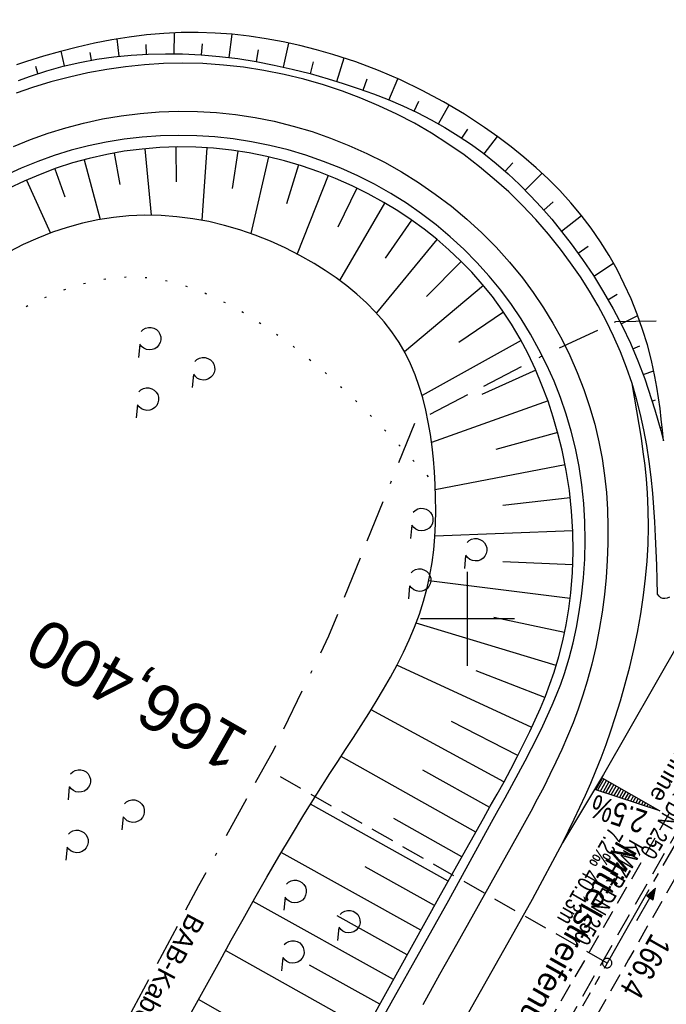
# Model space of a CAD drawing. Extents: x 509054 to 510069, y 459212 to 460305.
# Tile 17 of 66: x 509352 to 509421, y 459559 to 459664. Entities that reach past the tile are written whole.
import ezdxf
from ezdxf.enums import TextEntityAlignment as Align

# ---------------------------------------------------------------- set-up
doc = ezdxf.new("R2010")
doc.units = 0
doc.header["$LTSCALE"] = 10
doc.header["$MEASUREMENT"] = 0
for name, pattern in [('ACAD_ISO16W100', [73, 15, -6.5, 15, -6.5, 15, -7, 1, -7]), ('ACHSE', [5.5, 4, -0.5, 0.5, -0.5]), ('LT00', [0]), ('LT03', [0.5, 0.3, -0.2]), ('LT07', [0.22, 0.02, -0.2]), ('LT11', [0.3, 0.2, -0.1]), ('LT17', [0.15, 0.1, -0.05]), ('STRICHLINIE2', [0.375, 0.25, -0.125])]:
    doc.linetypes.add(name, pattern=pattern)
doc.layers.get('0').update_dxf_attribs({"linetype": 'LT00'})
for name, color, linetype in [('--EK_FBR', 1, 'LT00'), ('--EK_Halt-Pfeil', 4, 'LT00'), ('--EK_Haltung', 7, 'STRICHLINIE2'), ('--EK_Haltung-Text', 140, 'LT00'), ('--EK_ST-93-1', 30, 'LT17'), ('--EL_Haltung', 182, 'STRICHLINIE2'), ('--EL_Haltung-Text', 182, 'LT00'), ('-AX-093', 35, 'ACHSE'), ('-QUE-20W', 11, 'LT00'), ('-ST-93-1', 250, 'LT00'), ('BAB-KABEL', 220, 'ACAD_ISO16W100'), ('BAB-KABEL_TEXT', 221, 'Continuous'), ('GEHOELZ_SYMB', 252, 'Continuous'), ('MITTELSTREIFEN-Ü_LINIE', 250, 'LT11'), ('MITTELSTREIFEN-Ü_TEXT', 11, 'LT03'), ('RINNE_TEXT', 11, 'Continuous'), ('V110_AFBR_BAB', 250, 'LT00'), ('V110_BOESCH', 250, 'LT00'), ('V110_BOSCHUNG', 250, 'LT00'), ('V110_GEHOELZ', 250, 'LT07'), ('V110_LD_MARK', 250, 'LT00'), ('V110_RASTER', 250, 'LT00')]:
    doc.layers.add(name, color=color, linetype=linetype)
doc.styles.add('Arial', font='ARIAL.TTF')
doc.styles.add('Beschrift', font='ARIAL.TTF')
doc.styles.add('Haltungsbeschriftung', font='ARIAL.TTF', dxfattribs={"width": 0.75})

# ---------------------------------------------------------------- blocks, each defined once
blk = doc.blocks.new('GEHOELZ_SYMB')
at = {"layer": 'GEHOELZ_SYMB'}
blk.add_line((0, 0), (1.4, 0), dxfattribs=at)
blk.add_lwpolyline([(-1.39, 0.02), (-1.61, 0.22), (-1.78, 0.47), (-1.88, 0.76), (-1.9, 1.06), (-1.84, 1.36), (-1.72, 1.64), (-1.53, 1.87), (-1.28, 2.05), (-1, 2.16), (-0.7, 2.2), (-0.4, 2.16), (-0.12, 2.05), (0.13, 1.87), (0.32, 1.64), (0.44, 1.36), (0.5, 1.06), (0.48, 0.76), (0.38, 0.47), (0.21, 0.22), (-0.01, 0.02)], dxfattribs=at)
blk = doc.blocks.new('SYMB0070')
at = {"color": 0, "linetype": 'ByBlock'}
for p, q in [((-0.5, 0), (0.2, 0)), ((0.5, 0), (0.2, 0.1)), ((0.2, 0.1), (0.2, 0)), ((0.468, 0), (0.21, 0.086)), ((0.21, 0.086), (0.21, -0.086)), ((0.21, -0.086), (0.468, 0)), ((0.22, -0.072), (0.437, 0)), ((0.23, -0.058), (0.405, 0)), ((0.24, -0.045), (0.374, 0)), ((0.342, 0), (0.25, 0.031)), ((0.25, 0.031), (0.25, -0.031)), ((0.25, -0.031), (0.342, 0)), ((0.26, -0.017), (0.31, 0)), ((0.27, -0.003), (0.279, 0))]:
    blk.add_line(p, q, dxfattribs=at)
for points in [[(0.2, 0), (0.2, -0.1), (0.5, 0)], [(0.437, 0), (0.22, 0.072), (0.22, -0.072)], [(0.405, 0), (0.23, 0.058), (0.23, -0.058)], [(0.374, 0), (0.24, 0.045), (0.24, -0.045)], [(0.31, 0), (0.26, 0.017), (0.26, -0.017)], [(0.279, 0), (0.27, 0.003), (0.27, -0.003)]]:
    blk.add_lwpolyline(points, dxfattribs=at)
blk = doc.blocks.new('SYMB2')
at = {"color": 0, "linetype": 'ByBlock', "flags": 128}
for points in [[(-0.031395, 0.499013), (-0.093691, 0.491144), (-0.154509, 0.475528), (-0.21289, 0.452414), (-0.267913, 0.422164), (-0.318712, 0.385257), (-0.364484, 0.342274), (-0.404509, 0.293893), (-0.438154, 0.240877), (-0.464888, 0.184062), (-0.484292, 0.124345), (-0.496058, 0.062667), (-0.5, 0)], [(-0.5, 0), (-0.496058, -0.062667), (-0.484292, -0.124345), (-0.464888, -0.184062), (-0.438154, -0.240877), (-0.404509, -0.293893), (-0.364485, -0.342274), (-0.318712, -0.385257), (-0.267914, -0.422164), (-0.21289, -0.452414), (-0.154509, -0.475529), (-0.093691, -0.491144), (-0.031395, -0.499014), (0.031395, -0.499014)], [(0.5, 0), (0.496057, 0.062667), (0.484292, 0.124345), (0.464888, 0.184062), (0.438153, 0.240877), (0.404509, 0.293893), (0.364484, 0.342274), (0.318712, 0.385257), (0.267913, 0.422164), (0.21289, 0.452414), (0.154509, 0.475528), (0.093691, 0.491144), (0.031395, 0.499013), (-0.031395, 0.499013)], [(0.031395, -0.499014), (0.093691, -0.491144), (0.154509, -0.475529), (0.21289, -0.452414), (0.267914, -0.422164), (0.318712, -0.385257), (0.364485, -0.342274), (0.404509, -0.293893), (0.438154, -0.240877), (0.464889, -0.184062), (0.484292, -0.124345), (0.496058, -0.062667), (0.5, 0)]]:
    blk.add_lwpolyline(points, dxfattribs=at)

msp = doc.modelspace()

# ---------------------------------------------------------------- linework, layer by layer
at = {"layer": '--EK_FBR', "color": 0}
msp.add_lwpolyline([(509417.49, 459625.04), (509416.91, 459626.75), (509416.25, 459628.43), (509415.53, 459630.09), (509414.74, 459631.71), (509413.88, 459633.31), (509412.97, 459634.87), (509411.99, 459636.4), (509410.96, 459637.9), (509409.88, 459639.35), (509408.6, 459640.96), (509407.25, 459642.51), (509405.84, 459644.01), (509404.37, 459645.44), (509402.84, 459646.81), (509401.26, 459648.12), (509399.63, 459649.37), (509397.91, 459650.56), (509396.14, 459651.69), (509394.33, 459652.74), (509392.47, 459653.71), (509390.57, 459654.61), (509388.64, 459655.43), (509386.68, 459656.17), (509384.68, 459656.83), (509382.59, 459657.43), (509380.47, 459657.95), (509378.33, 459658.37), (509376.17, 459658.71), (509374.01, 459658.94), (509371.84, 459659.09), (509369.66, 459659.13), (509367.64, 459659.09), (509365.62, 459658.96), (509363.61, 459658.76), (509361.61, 459658.47), (509359.61, 459658.1), (509357.63, 459657.66), (509355.67, 459657.14), (509353.72, 459656.55), (509351.96, 459655.95)], dxfattribs=at)
at = {"layer": '--EK_FBR'}
for points in [[(509388.97, 459553.97), (509398, 459570.09), (509402.54, 459578.36), (509403.26, 459579.66), (509403.98, 459580.96), (509404.7, 459582.27), (509405.41, 459583.58), (509406.11, 459584.89), (509406.8, 459586.21), (509407.47, 459587.54), (509408, 459588.63), (509408.51, 459589.72), (509409, 459590.83), (509409.47, 459591.94), (509409.9, 459593.06), (509410.3, 459594.2), (509410.8, 459595.81), (509411.22, 459597.44), (509411.59, 459599.08), (509411.88, 459600.75), (509412.12, 459602.42), (509412.33, 459604.39), (509412.46, 459606.36), (509412.51, 459608.34), (509412.47, 459610.32), (509412.36, 459612.3), (509412.15, 459614.27), (509411.86, 459616.23), (509411.47, 459618.17), (509411.02, 459619.98), (509410.49, 459621.78), (509409.88, 459623.55), (509409.19, 459625.29), (509408.43, 459627), (509407.59, 459628.68), (509406.68, 459630.32), (509405.7, 459631.92), (509404.65, 459633.47), (509403.53, 459634.97), (509402.28, 459636.48), (509400.97, 459637.94), (509399.59, 459639.33), (509398.15, 459640.66), (509396.65, 459641.92), (509395.09, 459643.11), (509393.48, 459644.23), (509391.82, 459645.27), (509390.09, 459646.25), (509388.32, 459647.14), (509386.51, 459647.96), (509384.67, 459648.69), (509382.79, 459649.34), (509380.89, 459649.91), (509378.96, 459650.39), (509377.01, 459650.78), (509375.05, 459651.08), (509373.12, 459651.3), (509371.19, 459651.42), (509369.25, 459651.46), (509367.31, 459651.42), (509365.38, 459651.28), (509363.46, 459651.06), (509361.55, 459650.75), (509359.65, 459650.35), (509357.83, 459649.88), (509356.03, 459649.33), (509354.26, 459648.69), (509352.51, 459647.98), (509350.8, 459647.19)], [(509420.21, 459602.64), (509420.17, 459604.17), (509420.12, 459605.71), (509420.07, 459607.24), (509420, 459608.78), (509419.92, 459610.32), (509419.82, 459611.85), (509419.69, 459613.39), (509419.52, 459615.07), (509419.3, 459616.76), (509419.05, 459618.44), (509418.74, 459620.11), (509418.38, 459621.77), (509417.97, 459623.41), (509417.49, 459625.04)], [(509421.48, 459602.33), (509421.22, 459602.22), (509420.98, 459602.16), (509420.76, 459602.16), (509420.56, 459602.26), (509420.38, 459602.43), (509420.21, 459602.64)]]:
    msp.add_lwpolyline(points, dxfattribs=at)
at = {"layer": '--EK_Haltung'}
msp.add_line((509408.54, 459553.36), (509427.72, 459586.89), dxfattribs=at)
at = {"layer": '--EK_ST-93-1', "ltscale": 2.5}
msp.add_line((509414.84, 459563.38), (509380.09, 459583.18), dxfattribs=at)
at = {"layer": '--EL_Haltung'}
msp.add_line((509408.54, 459553.36), (509427.72, 459586.89), dxfattribs=at)
at = {"layer": '-AX-093', "ltscale": 0.2}
msp.add_lwpolyline([(509475.79, 459667.95), (509469.34, 459657.09), (509462.9, 459646.22), (509456.49, 459635.33), (509450.1, 459624.44), (509443.73, 459613.53), (509437.38, 459602.6), (509431.05, 459591.67), (509424.75, 459580.72), (509418.47, 459569.76), (509412.22, 459558.78)], dxfattribs=at)
at = {"layer": '-QUE-20W'}
for p, q in [((509414.5, 459582.96), (509413.83, 459581.78)), ((509414.12, 459581.68), (509414.76, 459582.81)), ((509415.03, 459582.66), (509414.41, 459581.58)), ((509414.7, 459581.49), (509415.29, 459582.52)), ((509415.55, 459582.37), (509414.99, 459581.39)), ((509415.28, 459581.29), (509415.81, 459582.22)), ((509416.07, 459582.07), (509415.57, 459581.2)), ((509415.86, 459581.1), (509416.33, 459581.92)), ((509416.59, 459581.77), (509416.15, 459581.01)), ((509416.44, 459580.91), (509416.85, 459581.62)), ((509417.11, 459581.48), (509416.73, 459580.81)), ((509417.02, 459580.72), (509417.37, 459581.33)), ((509417.63, 459581.18), (509417.31, 459580.62)), ((509417.6, 459580.52), (509417.89, 459581.03)), ((509418.15, 459580.88), (509417.89, 459580.43)), ((509418.19, 459580.33), (509418.41, 459580.73)), ((509418.67, 459580.59), (509418.48, 459580.24)), ((509418.77, 459580.14), (509418.94, 459580.44)), ((509419.2, 459580.29), (509419.06, 459580.04)), ((509419.35, 459579.95), (509419.46, 459580.14)), ((509419.72, 459579.99), (509419.64, 459579.85)), ((509419.93, 459579.75), (509419.98, 459579.84)), ((509420.24, 459579.69), (509420.22, 459579.66))]:
    msp.add_line(p, q, dxfattribs=at)
msp.add_lwpolyline([(509413.65, 459581.83), (509414.34, 459583.05), (509420.43, 459579.59), (509413.65, 459581.83)], dxfattribs=at)
at = {"layer": 'BAB-KABEL', "ltscale": 0.03, "flags": 128}
msp.add_lwpolyline([(509756.48, 460164.92), (509747.18, 460153.37), (509734.69, 460137.24), (509730.91, 460132.09), (509733.13, 460114.54), (509731.41, 460108.01), (509724.52, 460095.6), (509711.28, 460076.68), (509698.02, 460055.68), (509688.57, 460043.65), (509672.72, 460022.09), (509664.47, 460011.27), (509651.04, 459989.76), (509640.38, 459973.1), (509628.84, 459955.5), (509618.7, 459940.55), (509581.79, 459885.12), (509566.29, 459862.51), (509548.45, 459837.86), (509521.66, 459802.42), (509508.02, 459785.38), (509484.64, 459767.23), (509465.75, 459752.55), (509478.24, 459736.45), (509483.94, 459724.14), (509476.57, 459711.77), (509463.24, 459689.91), (509453.7, 459672.98), (509444.32, 459655.82), (509438.1, 459644.67), (509430.16, 459631.55), (509426.04, 459631.79), (509415.74, 459631.61), (509407.45, 459627.74), (509394.4, 459620.95), (509385.21, 459598.17), (509379.33, 459586.05), (509371.38, 459571.6), (509340.84, 459514.2), (509327.41, 459490.84), (509320.98, 459490.84), (509314.63, 459476.82), (509274.63, 459384.82), (509271.13, 459376.67)], dxfattribs=at)
at = {"layer": 'MITTELSTREIFEN-Ü_LINIE', "flags": 128}
for points in [[(509421.42, 459579.25), (509419.4, 459575.76), (509417.39, 459572.28), (509415.37, 459568.79), (509413.36, 459565.3), (509411.35, 459561.81), (509409.57, 459558.71), (509407.79, 459555.6), (509406.02, 459552.49), (509404.25, 459549.38), (509402.5, 459546.26), (509400.98, 459543.54), (509399.47, 459540.83), (509397.96, 459538.1), (509396.45, 459535.38), (509394.95, 459532.66)], [(509425.12, 459577.75), (509423.11, 459574.25), (509421.11, 459570.76), (509419.11, 459567.26), (509417.11, 459563.75), (509415.12, 459560.24), (509413.23, 459556.91), (509411.33, 459553.57), (509409.44, 459550.23), (509407.55, 459546.9), (509405.06, 459542.54), (509402.58, 459538.19), (509400.09, 459533.84), (509397.59, 459529.49)]]:
    msp.add_lwpolyline(points, dxfattribs=at)
at = {"layer": 'V110_AFBR_BAB', "color": 2}
msp.add_lwpolyline([(509417.49, 459625.04), (509416.91, 459626.75), (509416.25, 459628.43), (509415.53, 459630.09), (509414.74, 459631.71), (509413.88, 459633.31), (509412.97, 459634.87), (509411.99, 459636.4), (509410.96, 459637.9), (509409.88, 459639.35), (509408.6, 459640.96), (509407.25, 459642.51), (509405.84, 459644.01), (509404.37, 459645.44), (509402.84, 459646.81), (509401.26, 459648.12), (509399.63, 459649.37), (509397.91, 459650.56), (509396.14, 459651.69), (509394.33, 459652.74), (509392.47, 459653.71), (509390.57, 459654.61), (509388.64, 459655.43), (509386.68, 459656.17), (509384.68, 459656.83), (509382.59, 459657.43), (509380.47, 459657.95), (509378.33, 459658.37), (509376.17, 459658.71), (509374.01, 459658.94), (509371.84, 459659.09), (509369.66, 459659.13), (509367.64, 459659.09), (509365.62, 459658.96), (509363.61, 459658.76), (509361.61, 459658.47), (509359.61, 459658.1), (509357.63, 459657.66), (509355.67, 459657.14), (509353.72, 459656.55), (509351.96, 459655.95)], dxfattribs=at)
at = {"layer": 'V110_AFBR_BAB'}
for points in [[(509388.97, 459553.97), (509398, 459570.09), (509402.54, 459578.36), (509403.26, 459579.66), (509403.98, 459580.96), (509404.7, 459582.27), (509405.41, 459583.58), (509406.11, 459584.89), (509406.8, 459586.21), (509407.47, 459587.54), (509408, 459588.63), (509408.51, 459589.72), (509409, 459590.83), (509409.47, 459591.94), (509409.9, 459593.06), (509410.3, 459594.2), (509410.8, 459595.81), (509411.22, 459597.44), (509411.59, 459599.08), (509411.88, 459600.75), (509412.12, 459602.42), (509412.33, 459604.39), (509412.46, 459606.36), (509412.51, 459608.34), (509412.47, 459610.32), (509412.36, 459612.3), (509412.15, 459614.27), (509411.86, 459616.23), (509411.47, 459618.17), (509411.02, 459619.98), (509410.49, 459621.78), (509409.88, 459623.55), (509409.19, 459625.29), (509408.43, 459627), (509407.59, 459628.68), (509406.68, 459630.32), (509405.7, 459631.92), (509404.65, 459633.47), (509403.53, 459634.97), (509402.28, 459636.48), (509400.97, 459637.94), (509399.59, 459639.33), (509398.15, 459640.66), (509396.65, 459641.92), (509395.09, 459643.11), (509393.48, 459644.23), (509391.82, 459645.27), (509390.09, 459646.25), (509388.32, 459647.14), (509386.51, 459647.96), (509384.67, 459648.69), (509382.79, 459649.34), (509380.89, 459649.91), (509378.96, 459650.39), (509377.01, 459650.78), (509375.05, 459651.08), (509373.12, 459651.3), (509371.19, 459651.42), (509369.25, 459651.46), (509367.31, 459651.42), (509365.38, 459651.28), (509363.46, 459651.06), (509361.55, 459650.75), (509359.65, 459650.35), (509357.83, 459649.88), (509356.03, 459649.33), (509354.26, 459648.69), (509352.51, 459647.98), (509350.8, 459647.19)], [(509420.21, 459602.64), (509420.17, 459604.17), (509420.12, 459605.71), (509420.07, 459607.24), (509420, 459608.78), (509419.92, 459610.32), (509419.82, 459611.85), (509419.69, 459613.39), (509419.52, 459615.07), (509419.3, 459616.76), (509419.05, 459618.44), (509418.74, 459620.11), (509418.38, 459621.77), (509417.97, 459623.41), (509417.49, 459625.04)], [(509421.48, 459602.33), (509421.22, 459602.22), (509420.98, 459602.16), (509420.76, 459602.16), (509420.56, 459602.26), (509420.38, 459602.43), (509420.21, 459602.64)]]:
    msp.add_lwpolyline(points, dxfattribs=at)
at = {"layer": 'V110_BOESCH'}
for points in [[(509420.85, 459618.94), (509420.73, 459620.09), (509420.6, 459621.24), (509420.47, 459622.38), (509420.31, 459623.53), (509420.13, 459624.67), (509419.93, 459625.8), (509419.57, 459627.49), (509419.13, 459629.16), (509418.62, 459630.81), (509418.04, 459632.44), (509417.39, 459634.05), (509416.67, 459635.63), (509415.89, 459637.17), (509415.04, 459638.68), (509414.12, 459640.14), (509413.14, 459641.57), (509412.08, 459642.95), (509410.97, 459644.29), (509409.8, 459645.58), (509408.57, 459646.82), (509407.3, 459648.01), (509405.98, 459649.15), (509404.62, 459650.25), (509403.23, 459651.3), (509401.8, 459652.31), (509399.65, 459653.72), (509397.44, 459655.03), (509395.18, 459656.24), (509392.87, 459657.35), (509390.51, 459658.36), (509388.11, 459659.27), (509385.66, 459660.07), (509383.91, 459660.57), (509382.14, 459661.02), (509380.36, 459661.41), (509378.57, 459661.74), (509376.76, 459662.01), (509374.96, 459662.21), (509373.15, 459662.35), (509371.34, 459662.41), (509369.53, 459662.4), (509367.67, 459662.31), (509365.83, 459662.15), (509363.99, 459661.92), (509362.15, 459661.63), (509360.32, 459661.27), (509358.5, 459660.85), (509356.69, 459660.39), (509354.88, 459659.87), (509353.08, 459659.32), (509352.02, 459658.97)], [(509352.23, 459657.3), (509353.49, 459657.77), (509355.23, 459658.33), (509356.98, 459658.81), (509358.76, 459659.22), (509360.56, 459659.55), (509362.37, 459659.8), (509364.19, 459659.99), (509366.02, 459660.1), (509367.85, 459660.15), (509369.68, 459660.13), (509371.64, 459660.03), (509373.6, 459659.86), (509375.55, 459659.62), (509377.49, 459659.31), (509379.42, 459658.94), (509381.34, 459658.51), (509383.25, 459658.03), (509385.15, 459657.49), (509386.77, 459656.99), (509388.37, 459656.46), (509389.97, 459655.88), (509391.54, 459655.26), (509393.09, 459654.59), (509394.62, 459653.88), (509396.11, 459653.12), (509397.58, 459652.3), (509399.01, 459651.42), (509400.4, 459650.49), (509401.74, 459649.51), (509403.04, 459648.47), (509404.3, 459647.37), (509405.52, 459646.23), (509406.7, 459645.04), (509407.84, 459643.81), (509408.94, 459642.54), (509410, 459641.24), (509411.03, 459639.91), (509412.23, 459638.24), (509413.38, 459636.53), (509414.46, 459634.78), (509415.48, 459633), (509416.43, 459631.18), (509417.31, 459629.33), (509418.12, 459627.45), (509418.84, 459625.54), (509419.22, 459624.46), (509419.57, 459623.36), (509419.91, 459622.26), (509420.23, 459621.16), (509420.54, 459620.05), (509420.85, 459618.94)], [(509388.2, 459554.57), (509397.1, 459570.63), (509401.68, 459578.75), (509402.41, 459580.06), (509403.15, 459581.37), (509403.87, 459582.68), (509404.58, 459584), (509405.28, 459585.32), (509405.96, 459586.66), (509406.62, 459588.01), (509407.2, 459589.25), (509407.75, 459590.5), (509408.27, 459591.77), (509408.76, 459593.05), (509409.2, 459594.34), (509409.7, 459595.99), (509410.12, 459597.67), (509410.48, 459599.36), (509410.76, 459601.07), (509410.98, 459602.78), (509411.16, 459604.95), (509411.23, 459607.13), (509411.19, 459609.31), (509411.06, 459611.48), (509410.82, 459613.65), (509410.48, 459615.81), (509410.05, 459617.96), (509409.61, 459619.72), (509409.11, 459621.47), (509408.55, 459623.19), (509407.91, 459624.89), (509407.21, 459626.56), (509406.44, 459628.2), (509405.59, 459629.8), (509404.68, 459631.35), (509403.69, 459632.86), (509402.63, 459634.31), (509401.56, 459635.63), (509400.43, 459636.9), (509399.24, 459638.12), (509398, 459639.29), (509396.71, 459640.4), (509395.37, 459641.46), (509393.98, 459642.46), (509392.56, 459643.41), (509391.1, 459644.3), (509389.42, 459645.23), (509387.7, 459646.09), (509385.94, 459646.88), (509384.16, 459647.58), (509382.34, 459648.21), (509380.51, 459648.75), (509378.64, 459649.22), (509376.76, 459649.59), (509374.87, 459649.88), (509372.97, 459650.08), (509371.07, 459650.19), (509369.16, 459650.22), (509367.26, 459650.15), (509365.36, 459650), (509363.47, 459649.76), (509361.6, 459649.43), (509359.74, 459649.01), (509357.97, 459648.52), (509356.23, 459647.95), (509354.51, 459647.31), (509352.82, 459646.58), (509351.16, 459645.79)], [(509370.14, 459557.26), (509371.16, 459559.11), (509372.39, 459561.35), (509373.62, 459563.59), (509374.86, 459565.82), (509376.11, 459568.05), (509377.37, 459570.28), (509378.64, 459572.51), (509379.93, 459574.73), (509381.25, 459576.94), (509382.59, 459579.16), (509383.95, 459581.36), (509385.35, 459583.56), (509386.18, 459584.84), (509387.01, 459586.11), (509387.84, 459587.38), (509388.66, 459588.65), (509389.48, 459589.93), (509390.27, 459591.22), (509391.05, 459592.51), (509391.79, 459593.81), (509392.5, 459595.12), (509393.17, 459596.45), (509393.79, 459597.79), (509394.36, 459599.14), (509394.88, 459600.51), (509395.32, 459601.9), (509395.7, 459603.31), (509395.99, 459604.64), (509396.22, 459605.99), (509396.39, 459607.35), (509396.5, 459608.72), (509396.57, 459610.11), (509396.6, 459611.51), (509396.59, 459612.91), (509396.54, 459614.32), (509396.47, 459615.65), (509396.36, 459616.99), (509396.22, 459618.31), (509396.04, 459619.63), (509395.81, 459620.94), (509395.54, 459622.23), (509395.22, 459623.51), (509394.84, 459624.75), (509394.41, 459625.97), (509393.91, 459627.16), (509393.34, 459628.31), (509392.7, 459629.42), (509391.95, 459630.54), (509391.11, 459631.62), (509390.21, 459632.65), (509389.24, 459633.63), (509388.21, 459634.56), (509387.14, 459635.44), (509386.01, 459636.28), (509384.85, 459637.08), (509383.66, 459637.82), (509382.14, 459638.69), (509380.6, 459639.48), (509379.02, 459640.2), (509377.41, 459640.84), (509375.78, 459641.4), (509374.13, 459641.88), (509372.46, 459642.28), (509370.78, 459642.59), (509369.08, 459642.8), (509367.38, 459642.93), (509365.67, 459642.95), (509363.97, 459642.88), (509362.31, 459642.72), (509360.66, 459642.46), (509359.03, 459642.1), (509357.41, 459641.66), (509355.82, 459641.14), (509354.26, 459640.52), (509352.73, 459639.83), (509351.24, 459639.06)]]:
    msp.add_lwpolyline(points, dxfattribs=at)
at = {"layer": 'V110_BOSCHUNG'}
for p, q in [((509368.77, 459660.15), (509368.8, 459662.38)), ((509374.62, 459659.74), (509374.94, 459662.21)), ((509362.92, 459659.87), (509362.7, 459661.72)), ((509365.84, 459660.09), (509365.79, 459661.12)), ((509371.7, 459660.03), (509371.79, 459661.21)), ((509380.41, 459658.73), (509380.98, 459661.28)), ((509357.12, 459658.84), (509356.74, 459660.4)), ((509360, 459659.45), (509359.85, 459660.29)), ((509377.53, 459659.3), (509377.75, 459660.57)), ((509383.27, 459658.02), (509383.61, 459659.29)), ((509386.1, 459657.2), (509386.87, 459659.69)), ((509354.29, 459658.04), (509354.05, 459658.79)), ((509388.89, 459656.27), (509389.32, 459657.47)), ((509391.62, 459655.22), (509392.57, 459657.48)), ((509394.3, 459654.03), (509394.82, 459655.1)), ((509396.9, 459652.69), (509398.03, 459654.69)), ((509399.39, 459651.17), (509400.02, 459652.13)), ((509401.76, 459649.49), (509403.18, 459651.34)), ((509362.41, 459649.58), (509363.01, 459646.22)), ((509365.66, 459650.03), (509366.34, 459642.95)), ((509368.94, 459650.21), (509369, 459646.51)), ((509372.25, 459650.13), (509371.74, 459642.42)), ((509375.54, 459649.79), (509374.96, 459645.8)), ((509359.21, 459648.87), (509360.9, 459642.5)), ((509378.82, 459649.18), (509376.94, 459641.01)), ((509404.01, 459647.63), (509404.81, 459648.54)), ((509356.09, 459647.91), (509357.16, 459644.9)), ((509382.02, 459648.31), (509380.73, 459644.16)), ((509406.12, 459645.63), (509407.93, 459647.42)), ((509353.08, 459646.7), (509355.61, 459641.06)), ((509385.16, 459647.2), (509381.86, 459638.84)), ((509388.22, 459645.84), (509386.2, 459641.68)), ((509391.17, 459644.26), (509386.37, 459636.02)), ((509408.12, 459643.49), (509409.11, 459644.37)), ((509394.03, 459642.43), (509391.22, 459638.4)), ((509409.99, 459641.25), (509412.11, 459642.92)), ((509396.74, 459640.37), (509390.29, 459632.56)), ((509411.76, 459638.91), (509412.84, 459639.68)), ((509399.32, 459638.04), (509395.62, 459634.32)), ((509413.41, 459636.48), (509415.52, 459637.84)), ((509401.7, 459635.47), (509393.27, 459628.44)), ((509414.93, 459633.97), (509415.92, 459634.55)), ((509403.83, 459632.64), (509399.08, 459629.4)), ((509416.33, 459631.39), (509418.1, 459632.29)), ((509405.69, 459629.62), (509395.15, 459623.77)), ((509417.58, 459628.73), (509418.32, 459629.05)), ((509407.25, 459626.46), (509401.5, 459623.88)), ((509418.68, 459626), (509419.81, 459626.41)), ((509419.63, 459623.19), (509419.98, 459623.3)), ((509408.55, 459623.2), (509396.16, 459618.78)), ((509420.47, 459620.32), (509420.7, 459620.39)), ((509409.58, 459619.83), (509403, 459618.04)), ((509410.37, 459616.39), (509396.56, 459613.75)), ((509410.91, 459612.9), (509403.76, 459612.08)), ((509411.19, 459609.36), (509396.51, 459608.79)), ((509411.19, 459605.77), (509403.73, 459606.08)), ((509410.91, 459602.16), (509395.87, 459604.04)), ((509409.41, 459595.03), (509394.52, 459599.54)), ((509410.32, 459598.57), (509402.8, 459600.16)), ((509406.82, 459588.43), (509392.48, 459595.09)), ((509408.22, 459591.63), (509400.9, 459594.48)), ((509403.85, 459582.65), (509389.72, 459590.32)), ((509405.35, 459585.46), (509398.27, 459589.1)), ((509400.86, 459577.31), (509386.53, 459585.37)), ((509402.35, 459579.94), (509395.25, 459583.91)), ((509397.92, 459572.09), (509383.29, 459580.3)), ((509399.39, 459574.69), (509392.14, 459578.77)), ((509395.02, 459566.87), (509380.17, 459575.13)), ((509396.46, 459569.49), (509389.09, 459573.61)), ((509392.11, 459561.63), (509377.17, 459569.94)), ((509393.56, 459564.25), (509386.11, 459568.4)), ((509389.19, 459556.35), (509374.25, 459564.73)), ((509390.65, 459559), (509383.18, 459563.16)), ((509386.21, 459551.08), (509371.38, 459559.52))]:
    msp.add_line(p, q, dxfattribs=at)
at = {"layer": 'V110_GEHOELZ', "flags": 128}
msp.add_lwpolyline([(509365, 459517), (509355.17, 459510.69), (509354.32, 459510.22), (509353.45, 459509.9), (509352.58, 459509.7), (509351.68, 459509.63), (509350.78, 459509.67), (509349.87, 459509.82), (509348.95, 459510.06), (509348.01, 459510.39), (509347.08, 459510.8), (509346.13, 459511.28), (509345.18, 459511.82), (509344.23, 459512.41), (509343.27, 459513.05), (509342.32, 459513.71), (509341.36, 459514.4), (509340.4, 459515.11), (509339.44, 459515.83), (509338.48, 459516.54), (509337.53, 459517.24), (509336.58, 459517.93), (509335.64, 459518.58), (509334.56, 459519.29), (509333.49, 459519.95), (509332.43, 459520.58), (509331.38, 459521.18), (509330.34, 459521.75), (509329.32, 459522.31), (509328.31, 459522.85), (509327.31, 459523.39), (509326.33, 459523.93), (509325.37, 459524.48), (509324.42, 459525.04), (509323.5, 459525.62), (509322.59, 459526.23), (509321.7, 459526.87), (509320.84, 459527.56), (509319.8, 459528.46), (509318.81, 459529.43), (509317.86, 459530.46), (509316.95, 459531.55), (509316.09, 459532.7), (509315.28, 459533.91), (509314.52, 459535.17), (509313.83, 459536.47), (509313.57, 459537.01), (509313.33, 459537.56), (509313.12, 459538.1), (509312.97, 459538.65), (509312.87, 459539.2), (509312.84, 459539.75), (509312.89, 459540.3), (509313.02, 459540.85), (509313.2, 459541.39), (509313.42, 459541.93), (509313.67, 459542.47), (509313.93, 459543.02), (509314.19, 459543.56), (509314.73, 459544.83), (509315.2, 459546.11), (509315.59, 459547.4), (509315.92, 459548.7), (509316.18, 459550.01), (509316.4, 459551.33), (509316.56, 459552.65), (509316.69, 459553.99), (509316.78, 459555.32), (509316.84, 459556.67), (509316.88, 459558.01), (509316.91, 459559.36), (509316.92, 459560.7), (509316.94, 459562.05), (509316.96, 459563.39), (509316.98, 459564.74), (509317.03, 459566.08), (509317.1, 459567.41), (509317.2, 459568.74), (509317.33, 459570.06), (509317.51, 459571.38), (509317.79, 459572.95), (509318.13, 459574.51), (509318.53, 459576.05), (509318.99, 459577.59), (509319.5, 459579.11), (509320.06, 459580.63), (509320.65, 459582.13), (509321.28, 459583.63), (509321.94, 459585.11), (509322.63, 459586.59), (509323.34, 459588.05), (509324.06, 459589.51), (509324.79, 459590.97), (509325.53, 459592.41), (509326.43, 459594.18), (509327.34, 459595.94), (509328.23, 459597.69), (509329.12, 459599.44), (509330.01, 459601.2), (509330.88, 459602.96), (509331.74, 459604.73), (509332.58, 459606.5), (509333.41, 459608.3), (509334.21, 459610.1), (509335, 459611.93), (509335.47, 459613.06), (509335.94, 459614.19), (509336.41, 459615.32), (509336.89, 459616.45), (509337.38, 459617.57), (509337.89, 459618.67), (509338.43, 459619.76), (509338.99, 459620.82), (509339.6, 459621.86), (509340.24, 459622.86), (509340.93, 459623.83), (509341.74, 459624.85), (509342.61, 459625.82), (509343.53, 459626.74), (509344.51, 459627.63), (509345.53, 459628.48), (509346.59, 459629.29), (509347.68, 459630.07), (509348.81, 459630.82), (509349.97, 459631.55), (509351.15, 459632.24), (509352.35, 459632.91), (509353.57, 459633.53), (509354.8, 459634.11), (509356.05, 459634.65), (509357.31, 459635.12), (509358.59, 459635.53), (509359.87, 459635.87), (509361.15, 459636.13), (509362.44, 459636.31), (509363.73, 459636.4), (509365.02, 459636.39), (509366.23, 459636.29), (509367.43, 459636.11), (509368.62, 459635.84), (509369.81, 459635.51), (509370.99, 459635.1), (509372.15, 459634.64), (509373.3, 459634.12), (509374.44, 459633.55), (509375.56, 459632.94), (509376.67, 459632.29), (509377.75, 459631.61), (509378.81, 459630.9), (509380.27, 459629.88), (509381.68, 459628.82), (509383.05, 459627.73), (509384.39, 459626.61), (509385.69, 459625.46), (509386.97, 459624.28), (509388.22, 459623.08), (509389.45, 459621.87), (509390.66, 459620.64), (509391.86, 459619.39), (509393.04, 459618.13), (509394.21, 459616.87), (509395.38, 459615.6), (509396.54, 459614.32)], dxfattribs=at)
at = {"layer": 'V110_LD_MARK'}
for points in [[(509550.82, 459810.77), (509543.47, 459798.93), (509531.45, 459779.48), (509518.8, 459758.92), (509506.49, 459738.8), (509493.88, 459718.09), (509482.31, 459698.96), (509470.36, 459679.09), (509458.31, 459658.79), (509445.9, 459637.76), (509434.19, 459617.74), (509422.56, 459597.62), (509414.46, 459583.45), (509410.1, 459576.19), (509406.87, 459570.16), (509404.59, 459566.11), (509395.6, 459550.13), (509390.1, 459540.31)], [(509351.69, 459650.28), (509353.51, 459651.02), (509355.37, 459651.69), (509357.25, 459652.27), (509359.15, 459652.77), (509361.14, 459653.21), (509363.15, 459653.55), (509365.17, 459653.8), (509367.19, 459653.96), (509369.23, 459654.03), (509371.26, 459654.01), (509373.29, 459653.89), (509375.32, 459653.68), (509377.38, 459653.37), (509379.42, 459652.96), (509381.45, 459652.45), (509383.45, 459651.86), (509385.42, 459651.17), (509387.37, 459650.39), (509389.27, 459649.53), (509391.14, 459648.59), (509392.96, 459647.56), (509394.79, 459646.43), (509396.56, 459645.21), (509398.27, 459643.91), (509399.92, 459642.54), (509401.51, 459641.08), (509403.02, 459639.56), (509404.46, 459637.96), (509405.82, 459636.3), (509406.97, 459634.74), (509408.06, 459633.12), (509409.07, 459631.46), (509410.01, 459629.76), (509410.87, 459628.02), (509411.66, 459626.24), (509412.36, 459624.43), (509412.98, 459622.59), (509413.52, 459620.73), (509413.96, 459618.85), (509414.3, 459617.06), (509414.57, 459615.27), (509414.76, 459613.47), (509414.88, 459611.66), (509414.93, 459609.84), (509414.93, 459608.03), (509414.86, 459606.21), (509414.73, 459604.4), (509414.55, 459602.59), (509414.31, 459600.72), (509414.01, 459598.86), (509413.65, 459597.01), (509413.23, 459595.18), (509412.73, 459593.37), (509412.27, 459591.89), (509411.77, 459590.41), (509411.22, 459588.96), (509410.64, 459587.51), (509410.01, 459586.09), (509409.4, 459584.75), (509408.76, 459583.43), (509408.09, 459582.11), (509407.41, 459580.81), (509406.72, 459579.51), (509406.01, 459578.22), (509405.3, 459576.94), (509404.14, 459574.85), (509402.97, 459572.76), (509401.8, 459570.68), (509400.63, 459568.59), (509398.82, 459565.37), (509397.02, 459562.16), (509395.22, 459558.94)], [(509410.1, 459576.19), (509410.72, 459577.45), (509411.33, 459578.71), (509411.94, 459579.98), (509412.53, 459581.25), (509413.1, 459582.53), (509413.65, 459583.83), (509414.21, 459585.23), (509414.73, 459586.65), (509415.23, 459588.08), (509415.7, 459589.51), (509416.25, 459591.3), (509416.77, 459593.1), (509417.24, 459594.91), (509417.68, 459596.73), (509418.06, 459598.56), (509418.42, 459600.55), (509418.72, 459602.54), (509418.93, 459604.35), (509419.09, 459606.16), (509419.19, 459607.97), (509419.24, 459609.79), (509419.22, 459611.6), (509419.14, 459613.41), (509419.03, 459614.87), (509418.88, 459616.33), (509418.69, 459617.79), (509418.48, 459619.24), (509418.25, 459620.69), (509418.01, 459622.14), (509417.75, 459623.59), (509417.49, 459625.04)]]:
    msp.add_lwpolyline(points, dxfattribs=at)
at = {"layer": 'V110_RASTER'}
for p, q in [((509400, 459595), (509400, 459605)), ((509405, 459600), (509395, 459600))]:
    msp.add_line(p, q, dxfattribs=at)

# ---------------------------------------------------------------- block references
at = {"layer": '--EK_Halt-Pfeil', "xscale": 4.000000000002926, "yscale": 4, "zscale": 4, "rotation": 60.2173599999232}
msp.add_blockref('SYMB0070', (509419, 459569.63), dxfattribs=at)
at = {"layer": '-ST-93-1', "rotation": 274.1956499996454}
msp.add_blockref('SYMB2', (509414.84, 459563.38), dxfattribs=at)
at = {"layer": 'GEHOELZ_SYMB'}
for p, rotation in [((509365.11, 459629.22), 264.7377000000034), ((509370.84, 459626.02), 264.7377000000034), ((509364.87, 459622.79), 264.7377000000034), ((509394.06, 459609.97), 264.7377000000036), ((509399.79, 459606.76), 264.7377000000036), ((509393.83, 459603.53), 264.7377000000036), ((509357.62, 459582.15), 264.7377000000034), ((509363.35, 459578.94), 264.7377000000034), ((509357.38, 459575.72), 264.7377000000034), ((509380.58, 459570.39), 264.7377000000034), ((509386.3, 459567.18), 264.7377000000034), ((509380.34, 459563.96), 264.7377000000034)]:
    msp.add_blockref('GEHOELZ_SYMB', p, dxfattribs=dict(at, rotation=rotation))

# ---------------------------------------------------------------- texts
at = {"layer": '--EK_Haltung-Text', "style": 'Haltungsbeschriftung', "width": 0.75}
for s, p in [('7.2‰ 40.13m', (509415.08, 459577.92)), ('KMZR DN 250', (509417.3, 459576.65))]:
    msp.add_text(s, height=1.8, rotation=-119.7826, dxfattribs=at).set_placement(p)
at = {"layer": '--EK_ST-93-1', "style": 'Beschrift'}
msp.add_text('166,400', height=5, rotation=-209.6608, dxfattribs=at).set_placement((509375.74, 459585.65), align=Align.MIDDLE_LEFT)
at = {"layer": '--EL_Haltung-Text', "style": 'Haltungsbeschriftung', "width": 0.75}
msp.add_text('KMZR DN 250', height=1.8, rotation=-119.7826, dxfattribs=at).set_placement((509424.37, 459585.8))
at = {"layer": '-QUE-20W', "style": 'Beschrift', "width": 0.75}
msp.add_text('2.5%', height=2.5, rotation=-198.3536, dxfattribs=at).set_placement((509419.26, 459579.49))
at = {"layer": '-ST-93-1', "style": 'Beschrift', "width": 0.8}
msp.add_text('  166.4', height=2.5, rotation=-119.6616, dxfattribs=at).set_placement((509420.36, 459568.02))
at = {"layer": 'BAB-KABEL_TEXT', "insert": (509367.08, 459562.79), "char_height": 2, "attachment_point": 8, "rotation": 241.9833, "style": 'Beschrift'}
msp.add_mtext('BAB-Kabel', dxfattribs=at)
at = {"layer": 'MITTELSTREIFEN-Ü_TEXT', "insert": (509418.11, 459575.32), "char_height": 2.5, "attachment_point": 1, "rotation": 240.5925, "style": 'Arial'}
msp.add_mtext('Mittelstreifenüberfahrt 55 m', dxfattribs=at)
at = {"layer": 'RINNE_TEXT', "insert": (509426.31, 459589.68), "char_height": 1.8, "attachment_point": 1, "rotation": 240.0925, "style": 'Arial'}
msp.add_mtext('Bordrinne', dxfattribs=at)

doc.saveas('drawing.dxf')
